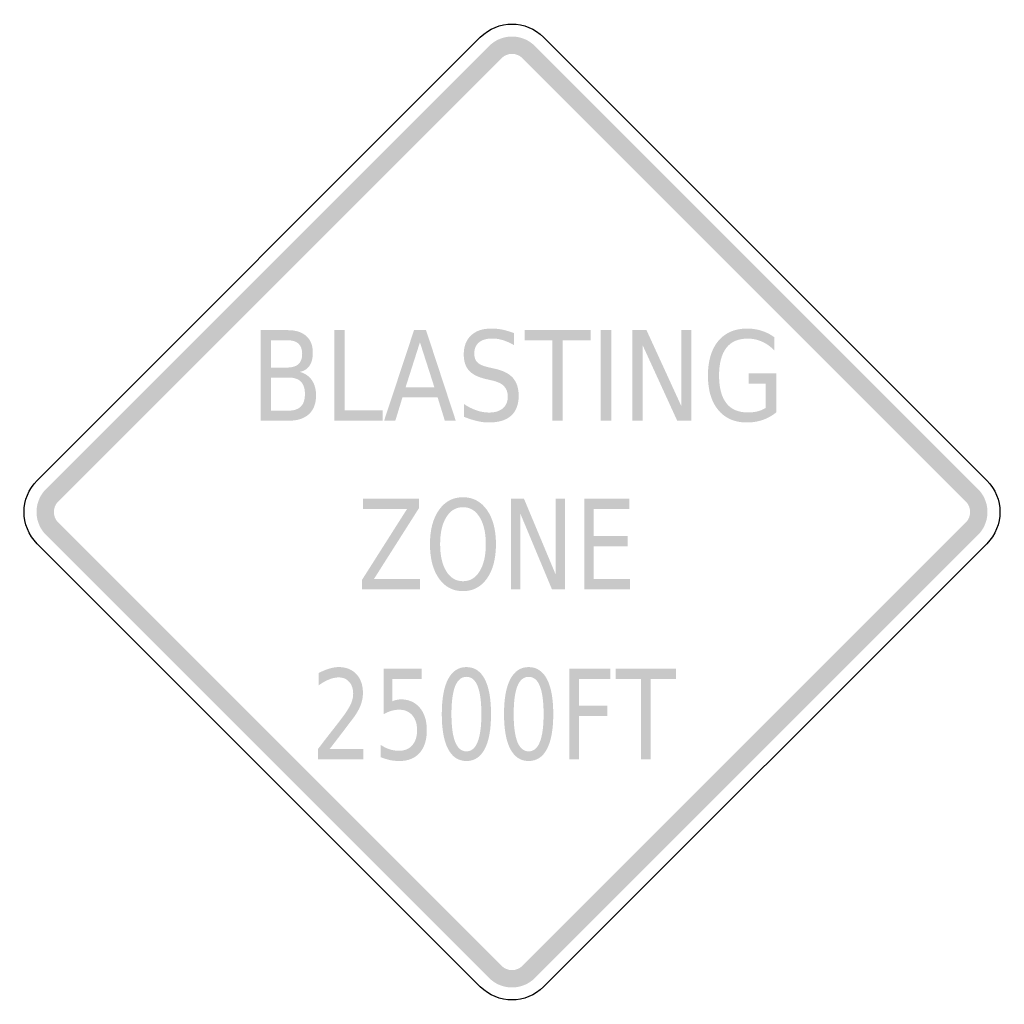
# Model space of a CAD drawing. Header units: inches. Extents: x -0.5 to 0.5, y -0.5 to 0.5.
import ezdxf

# ---------------------------------------------------------------- set-up
doc = ezdxf.new("R2010")
doc.units = ezdxf.units.IN
doc.header["$MEASUREMENT"] = 0

msp = doc.modelspace()

# ---------------------------------------------------------------- hatches: boundary and pattern name
for points in [[(0.0232, 0.4733), (0.0208, 0.4755), (0.0182, 0.4774), (0.0155, 0.4791), (0.0126, 0.4804), (0.0095, 0.4815), (0.0064, 0.4823), (0.0032, 0.4828), (0, 0.4829), (-0.0032, 0.4828), (-0.0064, 0.4823), (-0.0095, 0.4815), (-0.0126, 0.4804), (-0.0155, 0.4791), (-0.0182, 0.4774), (-0.0208, 0.4755), (-0.0232, 0.4733), (-0.0107, 0.4608), (-0.0096, 0.4618), (-0.0084, 0.4627), (-0.0071, 0.4635), (-0.0058, 0.4641), (-0.0044, 0.4646), (-0.003, 0.465), (-0.0015, 0.4652), (0, 0.4653), (0.0015, 0.4652), (0.003, 0.465), (0.0044, 0.4646), (0.0058, 0.4641), (0.0071, 0.4635), (0.0084, 0.4627), (0.0096, 0.4618), (0.0107, 0.4608), (0.0232, 0.4733)], [(-0.4608, 0.0107), (-0.0107, 0.4608), (-0.0232, 0.4733), (-0.4733, 0.0232), (-0.4608, 0.0107)], [(0.0107, 0.4608), (0.4608, 0.0107), (0.4733, 0.0232), (0.0232, 0.4733), (0.0107, 0.4608)], [(-0.1806, 0.1847), (-0.1699, 0.1847), (-0.1699, 0.1032), (-0.1312, 0.1032), (-0.1312, 0.0927), (-0.1806, 0.0927), (-0.1806, 0.1847)], [(0.0127, 0.1847), (0.0798, 0.1847), (0.0798, 0.1742), (0.0516, 0.1742), (0.0516, 0.0927), (0.0409, 0.0927), (0.0409, 0.1742), (0.0127, 0.1742), (0.0127, 0.1847)], [(0.0901, 0.1847), (0.1008, 0.1847), (0.1008, 0.0927), (0.0901, 0.0927), (0.0901, 0.1847)], [(0.1222, 0.1847), (0.1366, 0.1847), (0.1719, 0.1077), (0.1719, 0.1847), (0.1823, 0.1847), (0.1823, 0.0927), (0.1678, 0.0927), (0.1326, 0.1696), (0.1326, 0.0927), (0.1222, 0.0927), (0.1222, 0.1847)], [(-0.4733, 0.0232), (-0.4754, 0.021), (-0.4772, 0.0186), (-0.4788, 0.016), (-0.4801, 0.0133), (-0.4812, 0.0104), (-0.4821, 0.0075), (-0.4826, 0.0045), (-0.4829, 0.0015), (-0.4829, -0.0015), (-0.4826, -0.0045), (-0.4821, -0.0075), (-0.4812, -0.0104), (-0.4801, -0.0133), (-0.4788, -0.016), (-0.4772, -0.0186), (-0.4754, -0.021), (-0.4733, -0.0232), (-0.4608, -0.0107), (-0.4618, -0.0097), (-0.4626, -0.0086), (-0.4633, -0.0074), (-0.464, -0.0061), (-0.4645, -0.0048), (-0.4648, -0.0035), (-0.4651, -0.0021), (-0.4652, -0.0007), (-0.4652, 0.0007), (-0.4651, 0.0021), (-0.4648, 0.0035), (-0.4645, 0.0048), (-0.464, 0.0061), (-0.4633, 0.0074), (-0.4626, 0.0086), (-0.4618, 0.0097), (-0.4608, 0.0107), (-0.4733, 0.0232)], [(0.4733, -0.0232), (0.4754, -0.021), (0.4772, -0.0186), (0.4788, -0.016), (0.4801, -0.0133), (0.4812, -0.0104), (0.4821, -0.0075), (0.4826, -0.0045), (0.4829, -0.0015), (0.4829, 0.0015), (0.4826, 0.0045), (0.4821, 0.0075), (0.4812, 0.0104), (0.4801, 0.0133), (0.4788, 0.016), (0.4772, 0.0186), (0.4754, 0.021), (0.4733, 0.0232), (0.4608, 0.0107), (0.4618, 0.0097), (0.4626, 0.0086), (0.4633, 0.0074), (0.464, 0.0061), (0.4645, 0.0048), (0.4648, 0.0035), (0.4651, 0.0021), (0.4652, 0.0007), (0.4652, -0.0007), (0.4651, -0.0021), (0.4648, -0.0035), (0.4645, -0.0048), (0.464, -0.0061), (0.4633, -0.0074), (0.4626, -0.0086), (0.4618, -0.0097), (0.4608, -0.0107), (0.4733, -0.0232)], [(-0.1514, 0.0134), (-0.0945, 0.0134), (-0.0945, 0.0039), (-0.1403, -0.0682), (-0.0934, -0.0682), (-0.0934, -0.0786), (-0.1525, -0.0786), (-0.1525, -0.0692), (-0.1067, 0.0029), (-0.1514, 0.0029), (-0.1514, 0.0134)], [(-0.001, 0.0134), (0.0122, 0.0134), (0.0444, -0.0636), (0.0444, 0.0134), (0.0539, 0.0134), (0.0539, -0.0786), (0.0406, -0.0786), (0.0085, -0.0017), (0.0085, -0.0786), (-0.001, -0.0786), (-0.001, 0.0134)], [(0.0733, 0.0134), (0.1191, 0.0134), (0.1191, 0.0029), (0.0831, 0.0029), (0.0831, -0.0244), (0.1176, -0.0244), (0.1176, -0.0348), (0.0831, -0.0348), (0.0831, -0.0682), (0.12, -0.0682), (0.12, -0.0786), (0.0733, -0.0786), (0.0733, 0.0134)], [(-0.0107, -0.4608), (-0.4608, -0.0107), (-0.4733, -0.0232), (-0.0232, -0.4733), (-0.0107, -0.4608)], [(0.4608, -0.0107), (0.0107, -0.4608), (0.0232, -0.4733), (0.4733, -0.0232), (0.4608, -0.0107)], [(0.0582, -0.1592), (0.0999, -0.1592), (0.0999, -0.1696), (0.0681, -0.1696), (0.0681, -0.1967), (0.0968, -0.1967), (0.0968, -0.2072), (0.0681, -0.2072), (0.0681, -0.2512), (0.0582, -0.2512), (0.0582, -0.1592)], [(0.1054, -0.1592), (0.1667, -0.1592), (0.1667, -0.1696), (0.141, -0.1696), (0.141, -0.2512), (0.1311, -0.2512), (0.1311, -0.1696), (0.1054, -0.1696), (0.1054, -0.1592)], [(-0.0232, -0.4733), (-0.0208, -0.4755), (-0.0182, -0.4774), (-0.0155, -0.4791), (-0.0126, -0.4804), (-0.0095, -0.4815), (-0.0064, -0.4823), (-0.0032, -0.4828), (0, -0.4829), (0.0032, -0.4828), (0.0064, -0.4823), (0.0095, -0.4815), (0.0126, -0.4804), (0.0155, -0.4791), (0.0182, -0.4774), (0.0208, -0.4755), (0.0232, -0.4733), (0.0107, -0.4608), (0.0096, -0.4618), (0.0084, -0.4627), (0.0071, -0.4635), (0.0058, -0.4641), (0.0044, -0.4646), (0.003, -0.465), (0.0015, -0.4652), (0, -0.4653), (-0.0015, -0.4652), (-0.003, -0.465), (-0.0044, -0.4646), (-0.0058, -0.4641), (-0.0071, -0.4635), (-0.0084, -0.4627), (-0.0096, -0.4618), (-0.0107, -0.4608), (-0.0232, -0.4733)]]:
    msp.add_hatch(color=7).paths.add_polyline_path(points)
h = msp.add_hatch(color=7)
edge = h.paths.add_edge_path()
edge.add_line((-0.2553, 0.1847), (-0.2279, 0.1847))
edge.add_spline(control_points=[(-0.2279, 0.1847), (-0.2197, 0.1847), (-0.2134, 0.1827), (-0.209, 0.1788), (-0.2045, 0.1748), (-0.2023, 0.1692), (-0.2023, 0.1619), (-0.2023, 0.1563), (-0.2034, 0.1518), (-0.2057, 0.1485), (-0.208, 0.1452), (-0.2113, 0.1431), (-0.2157, 0.1423)], knot_values=[0, 0, 0, 0, 1, 1, 1, 2, 2, 2, 3, 3, 3, 4, 4, 4, 4], degree=3, periodic=0)
edge.add_spline(control_points=[(-0.2157, 0.1423), (-0.2104, 0.141), (-0.2063, 0.1382), (-0.2034, 0.1341), (-0.2005, 0.1299), (-0.199, 0.1247), (-0.199, 0.1184), (-0.199, 0.1102), (-0.2014, 0.1039), (-0.2062, 0.0994), (-0.2111, 0.0949), (-0.2179, 0.0927), (-0.2268, 0.0927)], knot_values=[0, 0, 0, 0, 1, 1, 1, 2, 2, 2, 3, 3, 3, 4, 4, 4, 4], degree=3, periodic=0)
edge.add_line((-0.2268, 0.0927), (-0.2553, 0.0927))
edge.add_line((-0.2553, 0.0927), (-0.2553, 0.1847))
edge = h.paths.add_edge_path(flags=0)
edge.add_line((-0.2446, 0.1366), (-0.2446, 0.1029))
edge.add_line((-0.2446, 0.1029), (-0.2274, 0.1029))
edge.add_spline(control_points=[(-0.2274, 0.1029), (-0.2216, 0.1029), (-0.2173, 0.1043), (-0.2145, 0.1071), (-0.2117, 0.1098), (-0.2103, 0.1141), (-0.2103, 0.1198), (-0.2103, 0.1255), (-0.2117, 0.1298), (-0.2145, 0.1325), (-0.2173, 0.1352), (-0.2216, 0.1366), (-0.2274, 0.1366)], knot_values=[0, 0, 0, 0, 1, 1, 1, 2, 2, 2, 3, 3, 3, 4, 4, 4, 4], degree=3, periodic=0)
edge.add_line((-0.2274, 0.1366), (-0.2446, 0.1366))
edge = h.paths.add_edge_path(flags=0)
edge.add_line((-0.2446, 0.1745), (-0.2446, 0.1467))
edge.add_line((-0.2446, 0.1467), (-0.2287, 0.1467))
edge.add_spline(control_points=[(-0.2287, 0.1467), (-0.2234, 0.1467), (-0.2195, 0.1479), (-0.2169, 0.1501), (-0.2143, 0.1524), (-0.2131, 0.1559), (-0.2131, 0.1606), (-0.2131, 0.1652), (-0.2143, 0.1687), (-0.2169, 0.171), (-0.2195, 0.1733), (-0.2234, 0.1745), (-0.2287, 0.1745)], knot_values=[0, 0, 0, 0, 1, 1, 1, 2, 2, 2, 3, 3, 3, 4, 4, 4, 4], degree=3, periodic=0)
edge.add_line((-0.2287, 0.1745), (-0.2446, 0.1745))
h = msp.add_hatch(color=7)
h.paths.add_polyline_path([(-0.0995, 0.1847), (-0.0873, 0.1847), (-0.0571, 0.0927), (-0.0682, 0.0927), (-0.0755, 0.1163), (-0.1113, 0.1163), (-0.1185, 0.0927), (-0.1299, 0.0927), (-0.0995, 0.1847)])
h.paths.add_polyline_path([(-0.0935, 0.1724), (-0.1081, 0.1266), (-0.0788, 0.1266), (-0.0935, 0.1724)], flags=0)
h = msp.add_hatch(color=7)
edge = h.paths.add_edge_path()
edge.add_line((0.002, 0.1817), (0.002, 0.1695))
edge.add_spline(control_points=[(0.002, 0.1695), (-0.002, 0.1718), (-0.0059, 0.1735), (-0.0095, 0.1746), (-0.0131, 0.1757), (-0.0166, 0.1762), (-0.0199, 0.1762), (-0.0258, 0.1762), (-0.0303, 0.1749), (-0.0335, 0.1723), (-0.0367, 0.1697), (-0.0383, 0.1659), (-0.0383, 0.1611), (-0.0383, 0.157), (-0.0372, 0.1539), (-0.0351, 0.1519), (-0.033, 0.1498), (-0.029, 0.1481), (-0.0231, 0.1468)], knot_values=[0, 0, 0, 0, 1, 1, 1, 2, 2, 2, 3, 3, 3, 4, 4, 4, 5, 5, 5, 6, 6, 6, 6], degree=3, periodic=0)
edge.add_line((-0.0231, 0.1468), (-0.0166, 0.1453))
edge.add_spline(control_points=[(-0.0166, 0.1453), (-0.0086, 0.1435), (-0.0027, 0.1404), (0.0011, 0.136), (0.0049, 0.1315), (0.0068, 0.1255), (0.0068, 0.1181), (0.0068, 0.1092), (0.0042, 0.1024), (-0.0009, 0.0978), (-0.006, 0.0932), (-0.0136, 0.0909), (-0.0236, 0.0909), (-0.0273, 0.0909), (-0.0313, 0.0914), (-0.0356, 0.0924), (-0.0398, 0.0934), (-0.0442, 0.0948), (-0.0487, 0.0967)], knot_values=[0, 0, 0, 0, 1, 1, 1, 2, 2, 2, 3, 3, 3, 4, 4, 4, 5, 5, 5, 6, 6, 6, 6], degree=3, periodic=0)
edge.add_line((-0.0487, 0.0967), (-0.0487, 0.1096))
edge.add_spline(control_points=[(-0.0487, 0.1096), (-0.0444, 0.1067), (-0.0401, 0.1046), (-0.0359, 0.1032), (-0.0317, 0.1017), (-0.0276, 0.101), (-0.0236, 0.101), (-0.0174, 0.101), (-0.0127, 0.1024), (-0.0094, 0.1052), (-0.006, 0.108), (-0.0043, 0.112), (-0.0043, 0.1171), (-0.0043, 0.1217), (-0.0056, 0.1252), (-0.008, 0.1277), (-0.0104, 0.1303), (-0.0143, 0.1322), (-0.0198, 0.1335)], knot_values=[0, 0, 0, 0, 1, 1, 1, 2, 2, 2, 3, 3, 3, 4, 4, 4, 5, 5, 5, 6, 6, 6, 6], degree=3, periodic=0)
edge.add_line((-0.0198, 0.1335), (-0.0263, 0.135))
edge.add_spline(control_points=[(-0.0263, 0.135), (-0.0343, 0.1368), (-0.0401, 0.1397), (-0.0437, 0.1436), (-0.0472, 0.1476), (-0.049, 0.1531), (-0.049, 0.1601), (-0.049, 0.1682), (-0.0466, 0.1746), (-0.0416, 0.1793), (-0.0367, 0.184), (-0.0299, 0.1863), (-0.0212, 0.1863), (-0.0174, 0.1863), (-0.0136, 0.186), (-0.0098, 0.1852), (-0.0059, 0.1844), (-0.002, 0.1832), (0.002, 0.1817)], knot_values=[0, 0, 0, 0, 1, 1, 1, 2, 2, 2, 3, 3, 3, 4, 4, 4, 5, 5, 5, 6, 6, 6, 6], degree=3, periodic=0)
h = msp.add_hatch(color=7)
edge = h.paths.add_edge_path()
edge.add_line((0.2577, 0.1058), (0.2577, 0.1305))
edge.add_line((0.2577, 0.1305), (0.2402, 0.1305))
edge.add_line((0.2402, 0.1305), (0.2402, 0.1407))
edge.add_line((0.2402, 0.1407), (0.2684, 0.1407))
edge.add_line((0.2684, 0.1407), (0.2684, 0.1012))
edge.add_spline(control_points=[(0.2684, 0.1012), (0.2642, 0.0978), (0.2597, 0.0953), (0.2546, 0.0935), (0.2496, 0.0918), (0.2443, 0.0909), (0.2386, 0.0909), (0.2262, 0.0909), (0.2165, 0.0951), (0.2095, 0.1035), (0.2025, 0.1119), (0.199, 0.1236), (0.199, 0.1386), (0.199, 0.1536), (0.2025, 0.1653), (0.2095, 0.1737), (0.2165, 0.1821), (0.2262, 0.1863), (0.2386, 0.1863), (0.2438, 0.1863), (0.2487, 0.1856), (0.2534, 0.1841), (0.258, 0.1826), (0.2623, 0.1805), (0.2663, 0.1776)], knot_values=[0, 0, 0, 0, 1, 1, 1, 2, 2, 2, 3, 3, 3, 4, 4, 4, 5, 5, 5, 6, 6, 6, 7, 7, 7, 8, 8, 8, 8], degree=3, periodic=0)
edge.add_line((0.2663, 0.1776), (0.2663, 0.1643))
edge.add_spline(control_points=[(0.2663, 0.1643), (0.2623, 0.1683), (0.2581, 0.1712), (0.2536, 0.1732), (0.2491, 0.1751), (0.2444, 0.1761), (0.2395, 0.1761), (0.2298, 0.1761), (0.2225, 0.173), (0.2177, 0.1667), (0.2128, 0.1604), (0.2103, 0.151), (0.2103, 0.1386), (0.2103, 0.1262), (0.2128, 0.1168), (0.2177, 0.1105), (0.2225, 0.1043), (0.2298, 0.1011), (0.2395, 0.1011), (0.2433, 0.1011), (0.2467, 0.1015), (0.2497, 0.1023), (0.2527, 0.103), (0.2554, 0.1042), (0.2577, 0.1058)], knot_values=[0, 0, 0, 0, 1, 1, 1, 2, 2, 2, 3, 3, 3, 4, 4, 4, 5, 5, 5, 6, 6, 6, 7, 7, 7, 8, 8, 8, 8], degree=3, periodic=0)
h = msp.add_hatch(color=7)
edge = h.paths.add_edge_path()
edge.add_spline(control_points=[(-0.0498, 0.015), (-0.0396, 0.015), (-0.0315, 0.0107), (-0.0254, 0.002), (-0.0193, -0.0066), (-0.0163, -0.0182), (-0.0163, -0.0327), (-0.0163, -0.0472), (-0.0193, -0.0588), (-0.0254, -0.0675), (-0.0315, -0.0761), (-0.0396, -0.0804), (-0.0498, -0.0804), (-0.06, -0.0804), (-0.0681, -0.0761), (-0.0742, -0.0675), (-0.0803, -0.0589), (-0.0833, -0.0473), (-0.0833, -0.0327), (-0.0833, -0.0182), (-0.0803, -0.0066), (-0.0742, 0.002), (-0.0681, 0.0107), (-0.06, 0.015), (-0.0498, 0.015)], knot_values=[0, 0, 0, 0, 1, 1, 1, 2, 2, 2, 3, 3, 3, 4, 4, 4, 5, 5, 5, 6, 6, 6, 7, 7, 7, 8, 8, 8, 8], degree=3, periodic=0)
edge = h.paths.add_edge_path(flags=0)
edge.add_spline(control_points=[(-0.0498, 0.0049), (-0.0569, 0.0049), (-0.0626, 0.0015), (-0.0667, -0.0052), (-0.0709, -0.0119), (-0.073, -0.0211), (-0.073, -0.0327), (-0.073, -0.0443), (-0.0709, -0.0535), (-0.0667, -0.0602), (-0.0626, -0.067), (-0.0569, -0.0703), (-0.0498, -0.0703), (-0.0427, -0.0703), (-0.037, -0.067), (-0.0329, -0.0602), (-0.0287, -0.0535), (-0.0266, -0.0443), (-0.0266, -0.0327), (-0.0266, -0.0211), (-0.0287, -0.0119), (-0.0329, -0.0052), (-0.037, 0.0015), (-0.0427, 0.0049), (-0.0498, 0.0049)], knot_values=[0, 0, 0, 0, 1, 1, 1, 2, 2, 2, 3, 3, 3, 4, 4, 4, 5, 5, 5, 6, 6, 6, 7, 7, 7, 8, 8, 8, 8], degree=3, periodic=0)
h = msp.add_hatch(color=7)
edge = h.paths.add_edge_path()
edge.add_line((-0.1852, -0.2407), (-0.151, -0.2407))
edge.add_line((-0.151, -0.2407), (-0.151, -0.2512))
edge.add_line((-0.151, -0.2512), (-0.197, -0.2512))
edge.add_line((-0.197, -0.2512), (-0.197, -0.2407))
edge.add_spline(control_points=[(-0.197, -0.2407), (-0.1933, -0.2358), (-0.1883, -0.2292), (-0.1818, -0.221), (-0.1754, -0.2128), (-0.1713, -0.2074), (-0.1697, -0.2051), (-0.1666, -0.2006), (-0.1644, -0.1968), (-0.1631, -0.1937), (-0.1619, -0.1906), (-0.1613, -0.1875), (-0.1613, -0.1845), (-0.1613, -0.1797), (-0.1626, -0.1757), (-0.1653, -0.1726), (-0.168, -0.1695), (-0.1715, -0.168), (-0.1759, -0.168), (-0.1789, -0.168), (-0.1822, -0.1686), (-0.1856, -0.17), (-0.189, -0.1714), (-0.1927, -0.1734), (-0.1965, -0.1762)], knot_values=[0, 0, 0, 0, 1, 1, 1, 2, 2, 2, 3, 3, 3, 4, 4, 4, 5, 5, 5, 6, 6, 6, 7, 7, 7, 8, 8, 8, 8], degree=3, periodic=0)
edge.add_line((-0.1965, -0.1762), (-0.1965, -0.1636))
edge.add_spline(control_points=[(-0.1965, -0.1636), (-0.1926, -0.1616), (-0.1889, -0.1601), (-0.1855, -0.159), (-0.182, -0.158), (-0.1789, -0.1575), (-0.176, -0.1575), (-0.1685, -0.1575), (-0.1625, -0.1599), (-0.1581, -0.1646), (-0.1536, -0.1694), (-0.1514, -0.1758), (-0.1514, -0.1837), (-0.1514, -0.1875), (-0.152, -0.1911), (-0.1531, -0.1945), (-0.1542, -0.1979), (-0.1562, -0.2019), (-0.1592, -0.2065)], knot_values=[0, 0, 0, 0, 1, 1, 1, 2, 2, 2, 3, 3, 3, 4, 4, 4, 5, 5, 5, 6, 6, 6, 6], degree=3, periodic=0)
edge.add_spline(control_points=[(-0.1592, -0.2065), (-0.16, -0.2077), (-0.1626, -0.2111), (-0.1669, -0.2168), (-0.1712, -0.2225), (-0.1773, -0.2305), (-0.1852, -0.2407)], knot_values=[0, 0, 0, 0, 1, 1, 1, 2, 2, 2, 2], degree=3, periodic=0)
h = msp.add_hatch(color=7)
edge = h.paths.add_edge_path()
edge.add_line((-0.1304, -0.1592), (-0.0919, -0.1592))
edge.add_line((-0.0919, -0.1592), (-0.0919, -0.1696))
edge.add_line((-0.0919, -0.1696), (-0.1214, -0.1696))
edge.add_line((-0.1214, -0.1696), (-0.1214, -0.1922))
edge.add_spline(control_points=[(-0.1214, -0.1922), (-0.12, -0.1916), (-0.1186, -0.1911), (-0.1171, -0.1908), (-0.1157, -0.1905), (-0.1143, -0.1903), (-0.1129, -0.1903), (-0.1048, -0.1903), (-0.0984, -0.1932), (-0.0936, -0.1988), (-0.0889, -0.2044), (-0.0865, -0.212), (-0.0865, -0.2216), (-0.0865, -0.2315), (-0.089, -0.2392), (-0.0938, -0.2447), (-0.0987, -0.2502), (-0.1055, -0.2529), (-0.1144, -0.2529), (-0.1174, -0.2529), (-0.1205, -0.2526), (-0.1237, -0.252), (-0.1268, -0.2513), (-0.1301, -0.2503), (-0.1334, -0.249)], knot_values=[0, 0, 0, 0, 1, 1, 1, 2, 2, 2, 3, 3, 3, 4, 4, 4, 5, 5, 5, 6, 6, 6, 7, 7, 7, 8, 8, 8, 8], degree=3, periodic=0)
edge.add_line((-0.1334, -0.249), (-0.1334, -0.2365))
edge.add_spline(control_points=[(-0.1334, -0.2365), (-0.1305, -0.2385), (-0.1275, -0.24), (-0.1244, -0.241), (-0.1213, -0.242), (-0.118, -0.2425), (-0.1146, -0.2425), (-0.109, -0.2425), (-0.1045, -0.2406), (-0.1013, -0.2369), (-0.098, -0.2331), (-0.0964, -0.2281), (-0.0964, -0.2216), (-0.0964, -0.2152), (-0.098, -0.2102), (-0.1013, -0.2064), (-0.1045, -0.2027), (-0.109, -0.2008), (-0.1146, -0.2008), (-0.1172, -0.2008), (-0.1198, -0.2012), (-0.1224, -0.2019), (-0.125, -0.2027), (-0.1277, -0.2038), (-0.1304, -0.2054)], knot_values=[0, 0, 0, 0, 1, 1, 1, 2, 2, 2, 3, 3, 3, 4, 4, 4, 5, 5, 5, 6, 6, 6, 7, 7, 7, 8, 8, 8, 8], degree=3, periodic=0)
edge.add_line((-0.1304, -0.2054), (-0.1304, -0.1592))
h = msp.add_hatch(color=7)
edge = h.paths.add_edge_path()
edge.add_spline(control_points=[(-0.0463, -0.1575), (-0.0382, -0.1575), (-0.032, -0.1616), (-0.0277, -0.1697), (-0.0234, -0.1779), (-0.0213, -0.1897), (-0.0213, -0.2053), (-0.0213, -0.2207), (-0.0234, -0.2326), (-0.0277, -0.2407), (-0.032, -0.2489), (-0.0382, -0.2529), (-0.0463, -0.2529), (-0.0544, -0.2529), (-0.0606, -0.2489), (-0.0649, -0.2407), (-0.0692, -0.2326), (-0.0713, -0.2207), (-0.0713, -0.2053), (-0.0713, -0.1897), (-0.0692, -0.1779), (-0.0649, -0.1697), (-0.0606, -0.1616), (-0.0544, -0.1575), (-0.0463, -0.1575)], knot_values=[0, 0, 0, 0, 1, 1, 1, 2, 2, 2, 3, 3, 3, 4, 4, 4, 5, 5, 5, 6, 6, 6, 7, 7, 7, 8, 8, 8, 8], degree=3, periodic=0)
edge = h.paths.add_edge_path(flags=0)
edge.add_spline(control_points=[(-0.0463, -0.1674), (-0.0513, -0.1674), (-0.0551, -0.1705), (-0.0577, -0.1768), (-0.0602, -0.1831), (-0.0615, -0.1926), (-0.0615, -0.2053), (-0.0615, -0.2179), (-0.0602, -0.2273), (-0.0577, -0.2336), (-0.0551, -0.2399), (-0.0513, -0.2431), (-0.0463, -0.2431), (-0.0412, -0.2431), (-0.0374, -0.2399), (-0.0349, -0.2336), (-0.0324, -0.2273), (-0.0311, -0.2179), (-0.0311, -0.2053), (-0.0311, -0.1926), (-0.0324, -0.1831), (-0.0349, -0.1768), (-0.0374, -0.1705), (-0.0412, -0.1674), (-0.0463, -0.1674)], knot_values=[0, 0, 0, 0, 1, 1, 1, 2, 2, 2, 3, 3, 3, 4, 4, 4, 5, 5, 5, 6, 6, 6, 7, 7, 7, 8, 8, 8, 8], degree=3, periodic=0)
h = msp.add_hatch(color=7)
edge = h.paths.add_edge_path()
edge.add_spline(control_points=[(0.0169, -0.1575), (0.025, -0.1575), (0.0312, -0.1616), (0.0355, -0.1697), (0.0398, -0.1779), (0.0419, -0.1897), (0.0419, -0.2053), (0.0419, -0.2207), (0.0398, -0.2326), (0.0355, -0.2407), (0.0312, -0.2489), (0.025, -0.2529), (0.0169, -0.2529), (0.0088, -0.2529), (0.0026, -0.2489), (-0.0017, -0.2407), (-0.006, -0.2326), (-0.0081, -0.2207), (-0.0081, -0.2053), (-0.0081, -0.1897), (-0.006, -0.1779), (-0.0017, -0.1697), (0.0026, -0.1616), (0.0088, -0.1575), (0.0169, -0.1575)], knot_values=[0, 0, 0, 0, 1, 1, 1, 2, 2, 2, 3, 3, 3, 4, 4, 4, 5, 5, 5, 6, 6, 6, 7, 7, 7, 8, 8, 8, 8], degree=3, periodic=0)
edge = h.paths.add_edge_path(flags=0)
edge.add_spline(control_points=[(0.0169, -0.1674), (0.0119, -0.1674), (0.0081, -0.1705), (0.0055, -0.1768), (0.003, -0.1831), (0.0017, -0.1926), (0.0017, -0.2053), (0.0017, -0.2179), (0.003, -0.2273), (0.0055, -0.2336), (0.0081, -0.2399), (0.0119, -0.2431), (0.0169, -0.2431), (0.022, -0.2431), (0.0258, -0.2399), (0.0283, -0.2336), (0.0308, -0.2273), (0.0321, -0.2179), (0.0321, -0.2053), (0.0321, -0.1926), (0.0308, -0.1831), (0.0283, -0.1768), (0.0258, -0.1705), (0.022, -0.1674), (0.0169, -0.1674)], knot_values=[0, 0, 0, 0, 1, 1, 1, 2, 2, 2, 3, 3, 3, 4, 4, 4, 5, 5, 5, 6, 6, 6, 7, 7, 7, 8, 8, 8, 8], degree=3, periodic=0)

# ---------------------------------------------------------------- linework, layer by layer
at = {"color": 7}
for points in [[(-0.4822, 0.0321), (-0.0322, 0.4822)], [(0.0321, 0.4822), (0.4822, 0.0321)], [(-0.0322, -0.4822), (-0.4822, -0.0322)], [(0.4822, -0.0322), (0.0321, -0.4822)]]:
    msp.add_lwpolyline(points, dxfattribs=at)
for points in [[(-0.0322, 0.4822), (-0.0144, 0.5), (0.0144, 0.5), (0.0321, 0.4822)], [(-0.4822, -0.0322), (-0.5, -0.0144), (-0.5, 0.0144), (-0.4822, 0.0321)], [(0.4822, 0.0321), (0.5, 0.0144), (0.5, -0.0144), (0.4822, -0.0322)], [(0.0321, -0.4822), (0.0144, -0.5), (-0.0144, -0.5), (-0.0322, -0.4822)]]:
    msp.add_open_spline(points, degree=3, dxfattribs=at)

doc.saveas('drawing.dxf')
